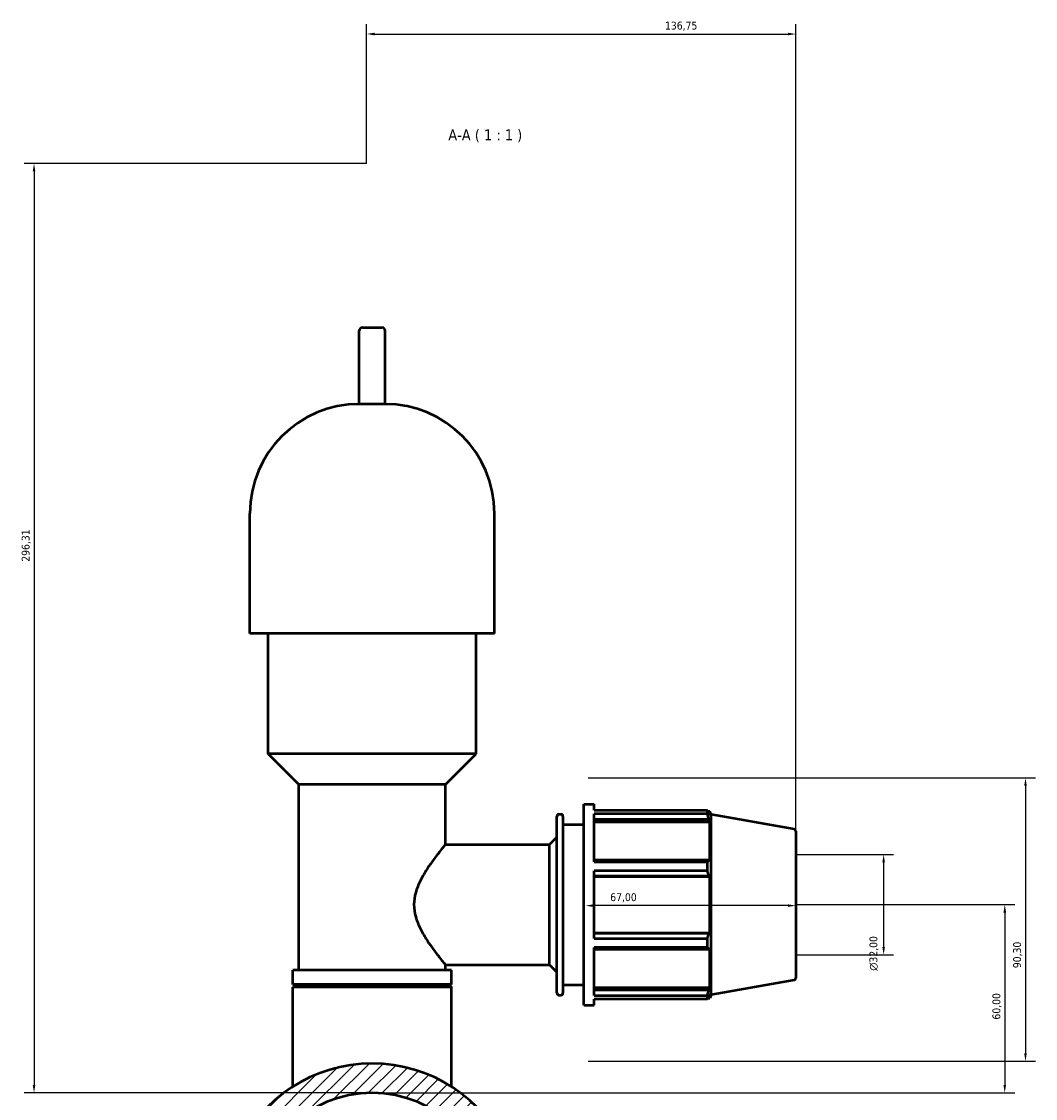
# Model space of a CAD drawing. Header units: millimetres. Extents: x 0 to 1017, y -19 to 1487.
# Tile 7 of 7: x 317 to 640, y 1144 to 1487. Entities that reach past the tile are written whole.
import ezdxf

# ---------------------------------------------------------------- set-up
doc = ezdxf.new("R2010")
doc.units = ezdxf.units.MM
for name, color, linetype, lineweight in [('Dimension (ISO)', 7, 'Continuous', 25), ('Hatch (ISO)', 7, 'Continuous', 18), ('Symbol (ISO)', 7, 'Continuous', 25), ('Visible (ISO)', 7, 'Continuous', 50)]:
    doc.layers.add(name, color=color, linetype=linetype, lineweight=lineweight)
doc.styles.add('Label Text (ISO)', font='tahoma.ttf')
doc.styles.add('Note Text (ISO)', font='tahoma.ttf')
doc.dimstyles.new('Default (ISO)', dxfattribs={"dimtxt": 2.5, "dimasz": 2.5, "dimexe": 3.175, "dimexo": 0, "dimgap": 0.762, "dimtad": 1, "dimrnd": 1e-08, "dimzin": 0, "dimtxsty": 'Note Text (ISO)', "dimcen": 0.09, "dimdle": 10, "dimclrd": 256, "dimclre": 256, "dimclrt": 232, "dimazin": 0, "dimtfac": 1.40208, "dimtmove": 0, "dimatfit": 3, "dimfxl": 1, "dimtolj": 1, "dimtzin": 0, "dimlwd": -1, "dimlwe": -1, "dimarcsym": 0})

# ---------------------------------------------------------------- blocks, each defined once
blk = doc.blocks.new('*D8')
at = {"layer": 'Defpoints', "color": 0, "transparency": 16777216}
for p in [(426.53, 1441.78), (320.53, 1145.47), (428.29, 1145.47)]:
    blk.add_point(p, dxfattribs=at)
at = {"layer": 'Dimension (ISO)', "transparency": 16777216}
for p, q in [((426.53, 1441.78), (317.36, 1441.78)), ((320.53, 1439.28), (320.53, 1147.97)), ((428.29, 1145.47), (317.36, 1145.47))]:
    blk.add_line(p, q, dxfattribs=at)
for points in [[(320.11, 1439.28), (320.95, 1439.28), (320.53, 1441.78)], [(320.11, 1147.97), (320.95, 1147.97), (320.53, 1145.47)]]:
    blk.add_solid(points, dxfattribs=at)
at = {"layer": 'Dimension (ISO)', "color": 232, "true_color": 0xca0064, "transparency": 16777216, "insert": (316.6, 1314.8), "char_height": 2.5, "attachment_point": 1, "rotation": 90, "style": 'Note Text (ISO)'}
blk.add_mtext('\\A1;296,31', dxfattribs=at)
blk = doc.blocks.new('*D9')
at = {"layer": 'Defpoints', "color": 0, "transparency": 16777216}
for p in [(563.28, 1205.47), (428.29, 1145.47), (629.88, 1145.47)]:
    blk.add_point(p, dxfattribs=at)
at = {"layer": 'Dimension (ISO)', "transparency": 16777216}
for p, q in [((563.28, 1205.47), (633.05, 1205.47)), ((629.88, 1202.97), (629.88, 1147.97)), ((428.29, 1145.47), (633.05, 1145.47))]:
    blk.add_line(p, q, dxfattribs=at)
for points in [[(629.46, 1202.97), (630.3, 1202.97), (629.88, 1205.47)], [(629.46, 1147.97), (630.3, 1147.97), (629.88, 1145.47)]]:
    blk.add_solid(points, dxfattribs=at)
at = {"layer": 'Dimension (ISO)', "color": 232, "true_color": 0xca0064, "transparency": 16777216, "insert": (625.95, 1168.83), "char_height": 2.5, "attachment_point": 1, "rotation": 90, "style": 'Note Text (ISO)'}
blk.add_mtext('\\A1;60,00', dxfattribs=at)
blk = doc.blocks.new('*D10')
at = {"layer": 'Defpoints', "color": 0, "transparency": 16777216}
for p in [(496.28, 1205.47), (496.28, 1205.16), (563.28, 1205.47)]:
    blk.add_point(p, dxfattribs=at)
at = {"layer": 'Dimension (ISO)', "transparency": 16777216}
blk.add_line((560.78, 1205.16), (498.78, 1205.16), dxfattribs=at)
for points in [[(498.78, 1205.58), (498.78, 1204.75), (496.28, 1205.16)], [(560.78, 1205.58), (560.78, 1204.75), (563.28, 1205.16)]]:
    blk.add_solid(points, dxfattribs=at)
at = {"layer": 'Dimension (ISO)', "color": 232, "true_color": 0xca0064, "transparency": 16777216, "insert": (504.15, 1209.1), "char_height": 2.5, "attachment_point": 1, "style": 'Note Text (ISO)'}
blk.add_mtext('\\A1;67,00', dxfattribs=at)
blk = doc.blocks.new('*D11')
at = {"layer": 'Defpoints', "color": 0, "transparency": 16777216}
for p in [(563.28, 1221.47), (563.28, 1189.47), (591.28, 1189.47)]:
    blk.add_point(p, dxfattribs=at)
at = {"layer": 'Dimension (ISO)', "transparency": 16777216}
for p, q in [((563.28, 1221.47), (594.46, 1221.47)), ((591.28, 1218.97), (591.28, 1191.97)), ((563.28, 1189.47), (594.46, 1189.47))]:
    blk.add_line(p, q, dxfattribs=at)
for points in [[(590.87, 1218.97), (591.7, 1218.97), (591.28, 1221.47)], [(590.87, 1191.97), (591.7, 1191.97), (591.28, 1189.47)]]:
    blk.add_solid(points, dxfattribs=at)
at = {"layer": 'Dimension (ISO)', "color": 232, "true_color": 0xca0064, "transparency": 16777216, "insert": (586.76, 1184.41), "char_height": 2.5, "attachment_point": 1, "rotation": 90, "style": 'Note Text (ISO)'}
blk.add_mtext('\\A1;\\fAIGDT|b0|i0;\\H2.5000;\\ln\\fTahoma|b0|i0;\\H2.5000;32,00', dxfattribs=at)
blk = doc.blocks.new('*D12')
at = {"layer": 'Defpoints', "color": 0, "transparency": 16777216}
for p in [(497.11, 1245.87), (497.11, 1155.57), (636.49, 1155.57)]:
    blk.add_point(p, dxfattribs=at)
at = {"layer": 'Dimension (ISO)', "transparency": 16777216}
for p, q in [((497.11, 1245.87), (639.66, 1245.87)), ((636.49, 1243.37), (636.49, 1158.07)), ((497.11, 1155.57), (639.66, 1155.57))]:
    blk.add_line(p, q, dxfattribs=at)
for points in [[(636.07, 1243.37), (636.9, 1243.37), (636.49, 1245.87)], [(636.07, 1158.07), (636.9, 1158.07), (636.49, 1155.57)]]:
    blk.add_solid(points, dxfattribs=at)
at = {"layer": 'Dimension (ISO)', "color": 232, "true_color": 0xca0064, "transparency": 16777216, "insert": (632.55, 1185.22), "char_height": 2.5, "attachment_point": 1, "rotation": 90, "style": 'Note Text (ISO)'}
blk.add_mtext('\\A1;90,30', dxfattribs=at)
blk = doc.blocks.new('*D15')
at = {"layer": 'Defpoints', "color": 0, "transparency": 16777216}
for p in [(563.28, 1483.04), (426.53, 1441.78), (563.28, 1221.47)]:
    blk.add_point(p, dxfattribs=at)
at = {"layer": 'Dimension (ISO)', "transparency": 16777216}
for p, q in [((426.53, 1441.78), (426.53, 1486.21)), ((563.28, 1221.47), (563.28, 1486.21)), ((429.03, 1483.04), (560.78, 1483.04))]:
    blk.add_line(p, q, dxfattribs=at)
for points in [[(429.03, 1483.46), (429.03, 1482.62), (426.53, 1483.04)], [(560.78, 1483.46), (560.78, 1482.62), (563.28, 1483.04)]]:
    blk.add_solid(points, dxfattribs=at)
at = {"layer": 'Dimension (ISO)', "color": 232, "true_color": 0xca0064, "transparency": 16777216, "insert": (521.6, 1486.97), "char_height": 2.5, "attachment_point": 1, "style": 'Note Text (ISO)'}
blk.add_mtext('\\A1;136,75', dxfattribs=at)

msp = doc.modelspace()

# ---------------------------------------------------------------- hatches: boundary and pattern name
at = {"layer": 'Hatch (ISO)'}
h = msp.add_hatch(dxfattribs=at)
h.set_pattern_fill('ANSI31', color=256, scale=25.4, style=0)
h.set_pattern_definition([(45, (0, 0), (-2.245064, 2.245064), [])])
edge = h.paths.add_edge_path()
edge.add_line((367.281, 1108.768), (368.031, 1108.018))
edge.add_line((368.031, 1108.018), (370.281, 1108.018))
edge.add_line((370.281, 1108.018), (370.281, 1107.918))
edge.add_line((370.281, 1107.918), (368.031, 1107.918))
edge.add_line((368.031, 1107.918), (367.281, 1107.168))
edge.add_line((367.281, 1107.168), (367.281, 1089.968))
edge.add_line((367.281, 1089.968), (368.031, 1089.218))
edge.add_line((368.031, 1089.218), (370.281, 1089.218))
edge.add_line((370.281, 1089.218), (370.281, 1088.218))
edge.add_spline(control_points=[(370.281, 1088.218), (370.281, 1088.033), (370.3, 1087.831), (370.378, 1087.435), (370.439, 1087.241), (370.581, 1086.899), (370.675, 1086.72), (370.899, 1086.384), (371.029, 1086.228), (371.291, 1085.966), (371.447, 1085.836), (371.782, 1085.612), (371.962, 1085.518), (372.304, 1085.376), (372.498, 1085.315), (372.894, 1085.237), (373.096, 1085.218), (373.281, 1085.218)], knot_values=[0.6487105, 0.6487105, 0.6487105, 0.6487105, 0.7042459, 0.7042459, 0.7597813, 0.7597813, 0.8153173, 0.8153173, 0.8708532, 0.8708532, 0.9263905, 0.9263905, 0.9819278, 0.9819278, 1.0374695, 1.0374695, 1.0930111, 1.0930111, 1.0930111, 1.0930111], degree=3, periodic=0)
edge.add_line((373.281, 1085.218), (377.281, 1085.218))
edge.add_spline(control_points=[(377.281, 1085.218), (377.466, 1085.218), (377.668, 1085.237), (378.064, 1085.315), (378.258, 1085.376), (378.6, 1085.518), (378.78, 1085.612), (379.116, 1085.836), (379.272, 1085.966), (379.533, 1086.228), (379.663, 1086.384), (379.888, 1086.72), (379.982, 1086.899), (380.124, 1087.241), (380.184, 1087.435), (380.263, 1087.831), (380.281, 1088.033), (380.281, 1088.218)], knot_values=[1.5018309, 1.5018309, 1.5018309, 1.5018309, 1.5573725, 1.5573725, 1.6129142, 1.6129142, 1.6684515, 1.6684515, 1.7239888, 1.7239888, 1.7795247, 1.7795247, 1.8350607, 1.8350607, 1.8905961, 1.8905961, 1.9461315, 1.9461315, 1.9461315, 1.9461315], degree=3, periodic=0)
edge.add_line((380.281, 1088.218), (380.281, 1089.218))
edge.add_line((380.281, 1089.218), (385.32, 1089.218))
edge.add_ellipse((428.281, 1107.968), major_axis=(-42.962, -18.75), ratio=1, start_angle=0, end_angle=132.84364)
edge.add_line((471.243, 1089.218), (476.281, 1089.218))
edge.add_line((476.281, 1089.218), (476.281, 1088.218))
edge.add_spline(control_points=[(476.281, 1088.218), (476.281, 1088.033), (476.3, 1087.831), (476.378, 1087.435), (476.439, 1087.241), (476.581, 1086.899), (476.675, 1086.72), (476.899, 1086.384), (477.029, 1086.228), (477.291, 1085.966), (477.447, 1085.836), (477.782, 1085.612), (477.962, 1085.518), (478.304, 1085.376), (478.498, 1085.315), (478.894, 1085.237), (479.096, 1085.218), (479.281, 1085.218)], knot_values=[0.6487105, 0.6487105, 0.6487105, 0.6487105, 0.7042459, 0.7042459, 0.7597813, 0.7597813, 0.8153173, 0.8153173, 0.8708532, 0.8708532, 0.9263905, 0.9263905, 0.9819278, 0.9819278, 1.0374695, 1.0374695, 1.0930111, 1.0930111, 1.0930111, 1.0930111], degree=3, periodic=0)
edge.add_line((479.281, 1085.218), (483.281, 1085.218))
edge.add_spline(control_points=[(483.281, 1085.218), (483.466, 1085.218), (483.668, 1085.237), (484.064, 1085.315), (484.258, 1085.376), (484.6, 1085.518), (484.78, 1085.612), (485.116, 1085.836), (485.272, 1085.966), (485.533, 1086.228), (485.663, 1086.384), (485.888, 1086.72), (485.982, 1086.899), (486.124, 1087.241), (486.184, 1087.435), (486.263, 1087.831), (486.281, 1088.033), (486.281, 1088.218)], knot_values=[1.5018309, 1.5018309, 1.5018309, 1.5018309, 1.5573725, 1.5573725, 1.6129142, 1.6129142, 1.6684515, 1.6684515, 1.7239888, 1.7239888, 1.7795247, 1.7795247, 1.8350607, 1.8350607, 1.8905961, 1.8905961, 1.9461315, 1.9461315, 1.9461315, 1.9461315], degree=3, periodic=0)
edge.add_line((486.281, 1088.218), (486.281, 1089.218))
edge.add_line((486.281, 1089.218), (488.531, 1089.218))
edge.add_line((488.531, 1089.218), (489.281, 1089.968))
edge.add_line((489.281, 1089.968), (489.281, 1107.168))
edge.add_line((489.281, 1107.168), (488.531, 1107.918))
edge.add_line((488.531, 1107.918), (486.281, 1107.918))
edge.add_line((486.281, 1107.918), (486.281, 1108.018))
edge.add_line((486.281, 1108.018), (488.531, 1108.018))
edge.add_line((488.531, 1108.018), (489.281, 1108.768))
edge.add_line((489.281, 1108.768), (489.281, 1125.968))
edge.add_line((489.281, 1125.968), (488.531, 1126.718))
edge.add_line((488.531, 1126.718), (487.019, 1126.718))
edge.add_line((487.019, 1126.718), (487.019, 1131.718))
edge.add_line((487.019, 1131.718), (484.281, 1131.718))
edge.add_line((484.281, 1131.718), (484.281, 1133.968))
edge.add_line((484.281, 1133.968), (483.531, 1134.718))
edge.add_line((483.531, 1134.718), (479.031, 1134.718))
edge.add_line((479.031, 1134.718), (478.281, 1133.968))
edge.add_line((478.281, 1133.968), (478.281, 1131.718))
edge.add_line((478.281, 1131.718), (475.508, 1131.718))
edge.add_line((475.508, 1131.718), (475.508, 1126.718))
edge.add_line((475.508, 1126.718), (471.243, 1126.718))
edge.add_ellipse((428.281, 1107.968), major_axis=(42.962, 18.75), ratio=1, start_angle=0, end_angle=132.84364)
edge.add_line((385.32, 1126.718), (381.055, 1126.718))
edge.add_line((381.055, 1126.718), (381.055, 1131.718))
edge.add_line((381.055, 1131.718), (378.281, 1131.718))
edge.add_line((378.281, 1131.718), (378.281, 1133.968))
edge.add_line((378.281, 1133.968), (377.531, 1134.718))
edge.add_line((377.531, 1134.718), (373.031, 1134.718))
edge.add_line((373.031, 1134.718), (372.281, 1133.968))
edge.add_line((372.281, 1133.968), (372.281, 1131.718))
edge.add_line((372.281, 1131.718), (369.543, 1131.718))
edge.add_line((369.543, 1131.718), (369.543, 1126.718))
edge.add_line((369.543, 1126.718), (368.031, 1126.718))
edge.add_line((368.031, 1126.718), (367.281, 1125.968))
edge.add_line((367.281, 1125.968), (367.281, 1108.768))
edge = h.paths.add_edge_path(flags=0)
edge.add_ellipse((428.281, 1107.968), major_axis=(-37.491, 0.8), ratio=1, start_angle=182.44466, end_angle=360)
edge.add_line((390.79, 1108.768), (390.031, 1108.018))
edge.add_line((390.031, 1108.018), (380.281, 1108.018))
edge.add_line((380.281, 1108.018), (380.281, 1107.918))
edge.add_line((380.281, 1107.918), (390.031, 1107.918))
edge.add_line((390.031, 1107.918), (390.79, 1107.168))
edge.add_ellipse((428.281, 1107.968), major_axis=(37.491, -0.8), ratio=1, start_angle=182.44466, end_angle=360)
edge.add_line((465.773, 1107.168), (466.531, 1107.918))
edge.add_line((466.531, 1107.918), (476.281, 1107.918))
edge.add_line((476.281, 1107.918), (476.281, 1108.018))
edge.add_line((476.281, 1108.018), (466.531, 1108.018))
edge.add_line((466.531, 1108.018), (465.773, 1108.768))

# ---------------------------------------------------------------- linework, layer by layer
at = {"layer": 'Visible (ISO)'}
for p, q in [((424.186, 1365.068), (424.186, 1388.468)), ((425.186, 1389.468), (431.376, 1389.468)), ((432.376, 1365.068), (432.376, 1388.468)), ((432.376, 1365.068), (424.186, 1365.068)), ((389.329, 1291.868), (389.329, 1330.211)), ((467.233, 1291.868), (467.233, 1330.211)), ((467.233, 1291.868), (389.329, 1291.868)), ((395.172, 1253.526), (395.172, 1291.868)), ((461.39, 1253.526), (461.39, 1291.868)), ((461.39, 1253.526), (395.172, 1253.526)), ((404.91, 1243.788), (395.172, 1253.526)), ((451.652, 1243.788), (461.39, 1253.526)), ((451.652, 1243.788), (404.91, 1243.788)), ((404.91, 1184.568), (404.91, 1243.788)), ((451.652, 1224.668), (451.652, 1243.788)), ((495.781, 1173.468), (495.781, 1237.468)), ((495.781, 1237.468), (498.981, 1237.468)), ((498.981, 1235.578), (498.981, 1237.468)), ((487.153, 1177.308), (487.153, 1233.628)), ((487.793, 1234.268), (488.441, 1234.268)), ((489.081, 1233.628), (489.081, 1177.308)), ((498.981, 1235.578), (535.102, 1235.578)), ((498.981, 1219.097), (498.981, 1234.421)), ((535.102, 1234.421), (498.981, 1234.421)), ((498.981, 1232.717), (535.568, 1232.717)), ((535.102, 1234.421), (535.102, 1235.578)), ((535.305, 1235.228), (535.918, 1235.228)), ((535.918, 1233.851), (535.568, 1234.767)), ((535.568, 1232.717), (535.918, 1231.866)), ((536.281, 1234.229), (535.918, 1235.228)), ((535.918, 1233.851), (535.918, 1235.228)), ((536.281, 1176.708), (536.281, 1234.229)), ((562.752, 1229.562), (536.281, 1234.229)), ((489.081, 1231.068), (495.781, 1231.068)), ((498.981, 1231.866), (535.918, 1231.866)), ((535.918, 1219.21), (535.918, 1231.866)), ((484.781, 1224.668), (487.153, 1227.04)), ((563.281, 1228.931), (563.281, 1182.005)), ((451.652, 1224.668), (484.781, 1224.668)), ((484.781, 1186.268), (484.781, 1224.668)), ((535.568, 1219.653), (498.981, 1219.653)), ((498.981, 1219.097), (535.102, 1219.097)), ((535.102, 1216.304), (535.102, 1219.097)), ((535.918, 1219.21), (535.568, 1219.653)), ((498.981, 1194.633), (498.981, 1216.304)), ((535.102, 1216.304), (498.981, 1216.304)), ((498.981, 1214.706), (535.568, 1214.706)), ((498.981, 1214.417), (535.918, 1214.417)), ((535.568, 1214.706), (535.918, 1214.417)), ((535.918, 1196.519), (535.918, 1214.417)), ((498.981, 1196.519), (535.918, 1196.519)), ((535.568, 1196.231), (498.981, 1196.231)), ((535.918, 1196.519), (535.568, 1196.231)), ((498.981, 1194.633), (535.102, 1194.633)), ((498.981, 1176.516), (498.981, 1191.839)), ((535.102, 1191.839), (498.981, 1191.839)), ((535.102, 1191.839), (535.102, 1194.633)), ((535.568, 1191.284), (535.918, 1191.727)), ((535.918, 1179.071), (535.918, 1191.727)), ((498.981, 1191.284), (535.568, 1191.284)), ((453.6, 1184.568), (402.962, 1184.568)), ((402.962, 1180.068), (402.962, 1184.568)), ((451.652, 1184.568), (451.652, 1186.268)), ((451.652, 1186.268), (484.781, 1186.268)), ((453.6, 1180.068), (453.6, 1184.568)), ((484.781, 1186.268), (487.153, 1183.897)), ((562.752, 1181.375), (536.281, 1176.708)), ((453.6, 1180.068), (402.962, 1180.068)), ((403.712, 1179.968), (402.962, 1179.218)), ((453.6, 1179.218), (402.962, 1179.218)), ((402.962, 1147.417), (402.962, 1179.218)), ((403.712, 1179.968), (452.85, 1179.968)), ((408.805, 1179.968), (408.805, 1180.068)), ((447.757, 1179.968), (447.757, 1180.068)), ((452.85, 1179.968), (453.6, 1179.218)), ((453.6, 1147.417), (453.6, 1179.218)), ((489.081, 1179.868), (495.781, 1179.868)), ((498.981, 1179.071), (535.918, 1179.071)), ((535.568, 1178.219), (498.981, 1178.219)), ((535.918, 1179.071), (535.568, 1178.219)), ((487.793, 1176.668), (488.441, 1176.668)), ((498.981, 1176.516), (535.102, 1176.516)), ((498.981, 1173.468), (498.981, 1175.359)), ((535.102, 1175.359), (498.981, 1175.359)), ((535.102, 1175.359), (535.102, 1176.516)), ((535.305, 1175.708), (535.918, 1175.708)), ((535.568, 1176.17), (535.918, 1177.086)), ((535.918, 1175.708), (535.918, 1177.086)), ((536.281, 1176.708), (535.918, 1175.708)), ((495.781, 1173.468), (498.981, 1173.468))]:
    msp.add_line(p, q, dxfattribs=at)
for centre, radius, start, end in [((425.186, 1388.468), 1, 90, 180), ((431.376, 1388.468), 1, 0, 90), ((424.186, 1330.211), 34.857, 90, 180), ((432.376, 1330.211), 34.857, 0, 90), ((487.793, 1233.628), 0.64, 90, 180), ((488.441, 1233.628), 0.64, 0, 90), ((562.641, 1228.931), 0.64, 0, 80), ((562.641, 1182.005), 0.64, 280, 0), ((487.793, 1177.308), 0.64, 180, 270), ((488.441, 1177.308), 0.64, 270, 0), ((428.281, 1107.968), 46.875, 23.57818, 156.42182), ((428.281, 1107.968), 37.5, 1.22233, 178.77767)]:
    msp.add_arc(centre, radius, start, end, dxfattribs=at)
for points, weights in [([(535.102, 1235.578), (535.345, 1235.164), (535.568, 1234.767)], [1, 1.00110742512, 1.00139794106]), ([(535.568, 1232.717), (535.345, 1233.552), (535.102, 1234.421)], [1.00139794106, 1.00110742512, 1]), ([(535.102, 1219.097), (535.345, 1219.381), (535.568, 1219.653)], [1, 1.00110742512, 1.00139794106]), ([(535.568, 1214.706), (535.345, 1215.489), (535.102, 1216.304)], [1.00139794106, 1.00110742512, 1]), ([(535.102, 1194.633), (535.345, 1195.448), (535.568, 1196.231)], [1, 1.00110742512, 1.00139794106]), ([(535.568, 1191.284), (535.345, 1191.556), (535.102, 1191.839)], [1.00139794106, 1.00110742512, 1]), ([(535.102, 1176.516), (535.345, 1177.385), (535.568, 1178.219)], [1, 1.00110742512, 1.00139794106]), ([(535.568, 1176.17), (535.345, 1175.773), (535.102, 1175.359)], [1.00139794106, 1.00110742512, 1])]:
    msp.add_rational_spline(points, weights, degree=2, dxfattribs=at)
msp.add_open_spline([(451.652, 1224.668), (451.652, 1224.668), (451.546, 1224.539), (451.121, 1224.019), (450.803, 1223.628), (450.002, 1222.623), (449.517, 1222.009), (448.456, 1220.623), (447.88, 1219.85), (446.708, 1218.208), (446.065, 1217.272), (444.786, 1215.239), (444.15, 1214.144), (443.015, 1211.833), (442.516, 1210.617), (441.81, 1208.098), (441.607, 1206.793), (441.607, 1204.143), (441.81, 1202.839), (442.516, 1200.32), (443.015, 1199.104), (444.15, 1196.793), (444.786, 1195.698), (446.065, 1193.665), (446.708, 1192.728), (447.88, 1191.086), (448.456, 1190.314), (449.517, 1188.928), (450.002, 1188.313), (450.803, 1187.309), (451.121, 1186.918), (451.546, 1186.398), (451.652, 1186.268), (451.652, 1186.268)], degree=3, knots=[3.1213838, 3.1213838, 3.1213838, 3.1213838, 3.5042165, 3.5042165, 3.8870491, 3.8870491, 4.2698818, 4.2698818, 4.6527145, 4.6527145, 5.0502278, 5.0502278, 5.447741, 5.447741, 5.8452543, 5.8452543, 6.2427676, 6.2427676, 6.6402808, 6.6402808, 7.0377941, 7.0377941, 7.4353074, 7.4353074, 7.8328206, 7.8328206, 8.2156533, 8.2156533, 8.598486, 8.598486, 8.9813187, 8.9813187, 9.3641513, 9.3641513, 9.3641513, 9.3641513], dxfattribs=at)

# ---------------------------------------------------------------- texts
at = {"layer": 'Symbol (ISO)', "insert": (452.538, 1448.499), "char_height": 3.5, "attachment_point": 7, "style": 'Label Text (ISO)'}
msp.add_mtext('A-A ( 1 : 1 )', dxfattribs=at)

# ---------------------------------------------------------------- dimensions: what is measured, and where the dimension line sits
at = {"layer": 'Dimension (ISO)'}
for base, p1, p2, angle, override, picture, middle in [((563.281, 1483.039), (426.531, 1441.78), (563.281, 1221.468), 180, {"dimdec": 2, "dimtp": 0, "dimtm": 0, "dimtdec": 2, "dimtofl": 0, "dimatfit": 1}, '*D15', (526.531, 1483.039)), ((320.531, 1145.468), (426.531, 1441.78), (428.29, 1145.468), 90, {"dimdec": 2, "dimtp": 0, "dimtm": 0, "dimtdec": 2, "dimtofl": 0, "dimatfit": 1}, '*D8', (320.531, 1319.78)), ((636.485, 1155.57), (497.106, 1245.867), (497.106, 1155.57), 90, {"dimdec": 2, "dimtp": 0, "dimtm": 0, "dimtdec": 2, "dimtofl": 0, "dimatfit": 1}, '*D12', (636.485, 1189.367)), ((496.281, 1205.163), (563.281, 1205.468), (496.281, 1205.468), 180, {"dimdec": 2, "dimse1": 1, "dimse2": 1, "dimtp": 0, "dimtm": 0, "dimtdec": 2, "dimtofl": 0, "dimatfit": 1}, '*D10', (508.281, 1205.163)), ((629.879, 1145.468), (563.281, 1205.468), (428.29, 1145.468), 90, {"dimdec": 2, "dimtp": 0, "dimtm": 0, "dimtdec": 2, "dimtofl": 0, "dimatfit": 1}, '*D9', (629.879, 1172.968))]:
    dim = msp.add_linear_dim(base=base, p1=p1, p2=p2, angle=angle, dimstyle='Default (ISO)', override=override, dxfattribs=at)
    dim.commit()
    dim.dimension.update_dxf_attribs({"geometry": picture, "text_midpoint": middle, "dimtype": 160})
dim = msp.add_linear_dim(base=(591.283, 1189.468), p1=(563.281, 1221.468), p2=(563.281, 1189.468), angle=90, text='\\fAIGDT|b0|i0;\\H2.5000;\\ln\\fTahoma|b0|i0;\\H2.5000;<>', dimstyle='Default (ISO)', override={"dimdec": 2, "dimtp": 0, "dimtm": 0, "dimtdec": 2, "dimtofl": 0, "dimatfit": 1}, dxfattribs=at)
dim.commit()
dim.dimension.update_dxf_attribs({"geometry": '*D11', "text_midpoint": (591.283, 1189.968), "dimtype": 160})

doc.saveas('drawing.dxf')
